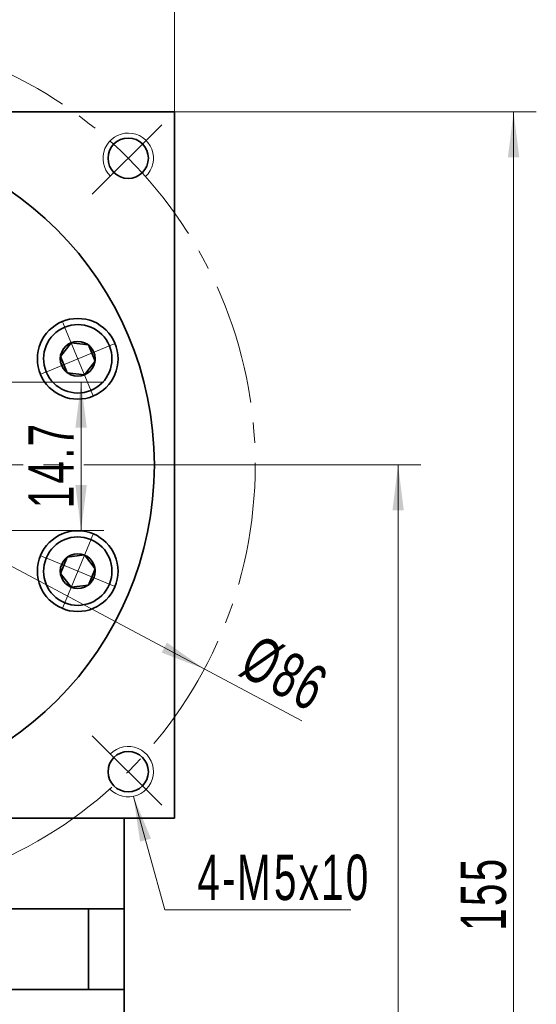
# Model space of a CAD drawing. Header units: millimetres. Extents: x 1507 to 2039, y 72 to 471.
# Tile 5 of 6: x 1867 to 1919, y 300 to 398. Entities that reach past the tile are written whole.
import ezdxf

# ---------------------------------------------------------------- set-up
doc = ezdxf.new("R2010")
doc.units = ezdxf.units.MM
doc.set_wipeout_variables(frame=1)
doc.linetypes.add('点画线', pattern=[18, 12, -2, 2, -2])
doc.layers.get('0').update_dxf_attribs({"lineweight": 35})
for name, color, linetype, lineweight in [('EB0_1', 7, 'Continuous', 35), ('中心线层', 1, '点画线', 18), ('尺寸线层', 3, 'Continuous', 18), ('粗实线层', 7, 'Continuous', 35)]:
    doc.layers.add(name, color=color, linetype=linetype, lineweight=lineweight)
doc.styles.add('标准', font='txt', dxfattribs={"width": 0.667})
doc.dimstyles.new('a4-1-1.5', dxfattribs={"dimtxt": 4.5, "dimasz": 4.5, "dimexe": 2.25, "dimexo": 0, "dimgap": 0.75, "dimtad": 1, "dimdec": 3, "dimdsep": 46, "dimtxsty": '标准', "dimblk": '_CAXARROW', "dimcen": 0, "dimdle": 9, "dimazin": 2, "dimtfac": 0.707107, "dimtdec": 3, "dimtix": 1, "dimtmove": 2, "dimatfit": 3, "dimfxl": 0, "dimfrac": 2, "dimtolj": 1, "dimarcsym": 0})

# ---------------------------------------------------------------- blocks, each defined once
blk = doc.blocks.new('*X25')
at = {"layer": '尺寸线层', "linetype": 'Continuous'}
for points in [[(1812.692, 402.102), (1817.192, 402.664), (1817.192, 401.539)], [(1882.692, 402.102), (1878.192, 402.664), (1878.192, 401.539)]]:
    blk.add_hatch(color=0, dxfattribs=at).paths.add_polyline_path(points, flags=0)
at = {"layer": '尺寸线层', "color": 0, "linetype": 'Continuous'}
for p, q in [((1812.692, 388.543), (1812.692, 404.352)), ((1882.692, 388.543), (1882.692, 404.352)), ((1812.692, 402.102), (1882.692, 402.102))]:
    blk.add_line(p, q, dxfattribs=at)
at = {"layer": '尺寸线层', "color": 0, "insert": (1847.692, 405.078), "char_height": 4.5, "width": 9, "attachment_point": 5, "line_spacing_factor": 1.15057, "style": '标准'}
blk.add_mtext('\\T1.1;70', dxfattribs=at)
blk = doc.blocks.new('_CAXARROW')
blk.add_hatch(color=0).paths.add_polyline_path([(0, 0), (-1, 0.125), (-1, -0.125)], flags=0)
blk = doc.blocks.new('*X27')
at = {"layer": '尺寸线层', "linetype": 'Continuous'}
for points in [[(1904.858, 353.543), (1905.42, 349.043), (1904.295, 349.043)], [(1904.858, 233.543), (1905.42, 238.043), (1904.295, 238.043)]]:
    blk.add_hatch(color=0, dxfattribs=at).paths.add_polyline_path(points, flags=0)
at = {"layer": '尺寸线层', "color": 0, "linetype": 'Continuous'}
for p, q in [((1885.692, 353.543), (1907.108, 353.543)), ((1904.858, 353.543), (1904.858, 233.543)), ((1877.692, 233.543), (1907.108, 233.543))]:
    blk.add_line(p, q, dxfattribs=at)
at = {"layer": '尺寸线层', "color": 0, "insert": (1901.882, 293.543), "char_height": 4.5, "width": 11.96057, "attachment_point": 5, "rotation": 90, "line_spacing_factor": 1.15057, "style": '标准'}
blk.add_mtext('\\T1.1;120', dxfattribs=at)
blk = doc.blocks.new('*X28')
at = {"layer": '尺寸线层', "linetype": 'Continuous'}
for points in [[(1916.308, 388.543), (1916.87, 384.043), (1915.745, 384.043)], [(1916.308, 233.543), (1916.87, 238.043), (1915.745, 238.043)]]:
    blk.add_hatch(color=0, dxfattribs=at).paths.add_polyline_path(points, flags=0)
at = {"layer": '尺寸线层', "color": 0, "linetype": 'Continuous'}
for p, q in [((1882.692, 388.543), (1918.558, 388.543)), ((1916.308, 388.543), (1916.308, 233.543)), ((1877.692, 233.543), (1918.558, 233.543))]:
    blk.add_line(p, q, dxfattribs=at)
at = {"layer": '尺寸线层', "color": 0, "insert": (1913.332, 311.043), "char_height": 4.5, "width": 11.66853, "attachment_point": 5, "rotation": 90, "line_spacing_factor": 1.15057, "style": '标准'}
blk.add_mtext('\\T1.1;155', dxfattribs=at)
blk = doc.blocks.new('*X29')
at = {"layer": '中心线层', "linetype": '点画线', "lineweight": 18}
for p, q in [((0, -3.89), (0, 3.89)), ((-3.89, 0), (3.89, 0))]:
    blk.add_line(p, q, dxfattribs=at)
at = {"layer": '粗实线层'}
for p, q in [((-1.732, 0), (-0.866, 1.5)), ((-0.866, 1.5), (0.866, 1.5)), ((1.732, 0), (0.866, 1.5)), ((1.732, 0), (0.866, 1.5)), ((-1.732, 0), (-0.866, -1.5)), ((1.732, 0), (0.866, -1.5)), ((-0.866, -1.5), (0.866, -1.5))]:
    blk.add_line(p, q, dxfattribs=at)
blk.add_circle((0, 0), 1.732, dxfattribs=at)
for start, end in [(0, 180), (180, 360)]:
    blk.add_arc((0, 0), 3.39, start, end, dxfattribs=at)
blk = doc.blocks.new('*X30')
at = {"layer": '尺寸线层', "linetype": 'Continuous'}
for points in [[(1809.742, 373.761), (1813.449, 371.148), (1813.978, 372.141)], [(1885.643, 333.325), (1881.407, 334.944), (1881.936, 335.937)]]:
    blk.add_hatch(color=0, dxfattribs=at).paths.add_polyline_path(points, flags=0)
at = {"layer": '尺寸线层', "color": 0, "linetype": 'Continuous'}
blk.add_line((1895.323, 328.168), (1809.742, 373.761), dxfattribs=at)
at = {"layer": '尺寸线层', "color": 0, "insert": (1893.613, 332.836), "char_height": 4.5, "width": 14.81605, "attachment_point": 5, "rotation": 331.95384, "line_spacing_factor": 1.15057, "style": '标准'}
blk.add_mtext('\\T1.1;%%C86', dxfattribs=at)
blk = doc.blocks.new('*X31')
at = {"layer": '尺寸线层', "linetype": 'Continuous'}
blk.add_hatch(color=0, dxfattribs=at).paths.add_polyline_path([(-4.083, 11.239), (-2.335, 7.054), (-3.419, 6.753)], flags=0)
at = {"layer": '尺寸线层', "color": 0, "linetype": 'Continuous'}
blk.add_line((-4.083, 11.239), (-0.956, 0), dxfattribs=at)
at = {"layer": '尺寸线层', "color": 0}
for p, q in [((-0.956, 0), (0, 0)), ((0, 0), (17.481, 0)), ((0, 0), (0, 0))]:
    blk.add_line(p, q, dxfattribs=at)
at = {"layer": '尺寸线层', "color": 0, "insert": (2.25, 0.9), "char_height": 4.5, "width": 30.46279, "attachment_point": 7, "line_spacing_factor": 1.15057, "style": '标准'}
blk.add_mtext('\\T1.1;4-M5x10', dxfattribs=at)
blk = doc.blocks.new('*X45')
at = {"layer": '尺寸线层', "color": 0, "char_height": 4.5, "attachment_point": 1, "line_spacing_factor": 1.15057, "style": '标准'}
for s, insert, width in [('\\T1.1;4', (1838.878, 369.939), 70.51326), ('\\T1.1;%%P0.009', (1841.99, 369.939), 62.30141)]:
    blk.add_mtext(s, dxfattribs=dict(at, insert=insert, width=width))
blk = doc.blocks.new('*X44')
at = {"layer": '尺寸线层', "linetype": 'Continuous'}
for points in [[(1845.692, 363.822), (1841.192, 363.26), (1841.192, 364.385)], [(1849.692, 363.822), (1854.192, 363.26), (1854.192, 364.385)]]:
    blk.add_hatch(color=0, dxfattribs=at).paths.add_polyline_path(points, flags=0)
at = {"layer": '尺寸线层', "color": 0, "linetype": 'Continuous'}
for p, q in [((1845.692, 361.743), (1845.692, 366.072)), ((1849.692, 361.743), (1849.692, 366.072)), ((1858.692, 363.822), (1836.692, 363.822))]:
    blk.add_line(p, q, dxfattribs=at)
at = {"layer": '尺寸线层', "color": 0}
blk.add_blockref('*X45', (0, 0), dxfattribs=at)
blk = doc.blocks.new('*X46')
at = {"layer": '尺寸线层', "linetype": 'Continuous'}
for points in [[(1873.428, 361.743), (1873.99, 357.243), (1872.865, 357.243)], [(1873.428, 347.043), (1873.99, 351.543), (1872.865, 351.543)]]:
    blk.add_hatch(color=0, dxfattribs=at).paths.add_polyline_path(points, flags=0)
at = {"layer": '尺寸线层', "color": 0, "linetype": 'Continuous'}
for p, q in [((1849.692, 361.743), (1875.678, 361.743)), ((1873.428, 361.743), (1873.428, 347.043)), ((1847.692, 347.043), (1875.678, 347.043))]:
    blk.add_line(p, q, dxfattribs=at)
at = {"layer": '尺寸线层', "color": 0, "insert": (1870.452, 353.543), "char_height": 4.5, "width": 16.26975, "attachment_point": 5, "rotation": 90, "line_spacing_factor": 1.15057, "style": '标准'}
blk.add_mtext('\\T1.1;14.7', dxfattribs=at)

msp = doc.modelspace()

# ---------------------------------------------------------------- linework, layer by layer
at = {"layer": 'EB0_1'}
for p, q in [((1877.6925, 309.5427), (1817.6925, 309.5427)), ((1877.6925, 309.5427), (1877.6925, 274.0427)), ((1877.6925, 301.5427), (1817.6925, 301.5427))]:
    msp.add_line(p, q, dxfattribs=at)
at = {"layer": '中心线层'}
for p, q in [((1874.5351, 380.3854), (1881.4171, 387.2674)), ((1801.6925, 353.5427), (1893.6925, 353.5427)), ((1874.5351, 326.7001), (1881.4171, 319.8181))]:
    msp.add_line(p, q, dxfattribs=at)
at = {"layer": '粗实线层'}
for p, q in [((1812.6925, 388.5427), (1882.6925, 388.5427)), ((1882.6925, 388.5427), (1882.6925, 318.5427)), ((1882.6925, 318.5427), (1812.6925, 318.5427)), ((1877.6925, 309.5427), (1877.6925, 318.5427)), ((1874.15, 309.5427), (1874.15, 301.5427))]:
    msp.add_line(p, q, dxfattribs=at)
for centre, radius in [((1847.6925, 353.5427), 33), ((1878.0981, 383.9483), 2), ((1878.0981, 323.1372), 2)]:
    msp.add_circle(centre, radius, dxfattribs=at)
at = {"layer": '粗实线层', "lineweight": 18}
for centre, start, end in [((1878.0981, 383.9483), 313.33419, 225), ((1878.0981, 323.1372), 223.33419, 135)]:
    msp.add_arc(centre, 2.5, start, end, dxfattribs=at)

# ---------------------------------------------------------------- block references
at = {"layer": '尺寸线层'}
msp.add_blockref('*X31', (1882.696, 309.4519), dxfattribs=at)

# ---------------------------------------------------------------- dimensions: what is measured, and where the dimension line sits
dim = msp.add_linear_dim(base=(1882.6925, 402.102), p1=(1812.6925, 388.5427), p2=(1882.6925, 388.5427), dimstyle='a4-1-1.5', override={"dimsah": 1, "dimtfill": 1, "dimtzin": 8}, dxfattribs=at)
dim.commit()
dim.dimension.update_dxf_attribs({"geometry": '*X25', "text_midpoint": (1847.6925, 405.0777)})
for base, p1, picture, middle in [((1916.3075, 233.5427), (1882.6925, 388.5427), '*X28', (1913.3319, 311.0427)), ((1904.8576, 233.5427), (1885.6925, 353.5427), '*X27', (1901.8819, 293.5427))]:
    dim = msp.add_linear_dim(base=base, p1=p1, p2=(1877.6925, 233.5427), angle=270, dimstyle='a4-1-1.5', override={"dimsah": 1, "dimtfill": 1, "dimtzin": 8}, dxfattribs=at)
    dim.commit()
    dim.dimension.update_dxf_attribs({"geometry": picture, "text_midpoint": middle})

# ---------------------------------------------------------------- next in the draw order: wipeouts: each hides what was drawn before it
for points in [[(1874.3965, 360.9346), (1874.4159, 360.9427), (1874.4353, 360.9509), (1874.4546, 360.9593), (1874.4739, 360.9678), (1874.4931, 360.9764), (1874.5122, 360.9851), (1874.5313, 360.9939), (1874.5504, 361.0029), (1874.5694, 361.0119), (1874.5883, 361.0211), (1874.6072, 361.0304), (1874.626, 361.0399), (1874.6448, 361.0494), (1874.6635, 361.0591), (1874.6822, 361.0688), (1874.7007, 361.0787), (1874.7193, 361.0887), (1874.7377, 361.0988), (1874.7561, 361.1091), (1874.7745, 361.1194), (1874.7927, 361.1299), (1874.8109, 361.1405), (1874.8291, 361.1511), (1874.8471, 361.1619), (1874.8651, 361.1729), (1874.8831, 361.1839), (1874.9009, 361.195), (1874.9187, 361.2063), (1874.9365, 361.2176), (1874.9541, 361.2291), (1874.9541, 361.2291), (1875.083, 361.3177), (1875.2078, 361.4121), (1875.328, 361.5122), (1875.4434, 361.6178), (1875.5539, 361.7285), (1875.6592, 361.8443), (1875.759, 361.9647), (1875.8531, 362.0897), (1875.9414, 362.2188), (1876.0236, 362.3519), (1876.0996, 362.4886), (1876.1692, 362.6287), (1876.2322, 362.7719), (1876.2886, 362.9178), (1876.3382, 363.0662), (1876.3809, 363.2167), (1876.4166, 363.369), (1876.4453, 363.5228), (1876.4668, 363.6777), (1876.4811, 363.8335), (1876.4883, 363.9898), (1876.4882, 364.1462), (1876.4809, 364.3025), (1876.4665, 364.4582), (1876.4448, 364.6132), (1876.416, 364.7669), (1876.3802, 364.9192), (1876.3374, 365.0696), (1876.2876, 365.218), (1876.2311, 365.3638), (1876.2311, 365.3638), (1876.1679, 365.5069), (1876.0982, 365.647), (1876.0221, 365.7837), (1875.9398, 365.9167), (1875.8514, 366.0458), (1875.7572, 366.1706), (1875.6573, 366.291), (1875.5519, 366.4066), (1875.4414, 366.5173), (1875.3258, 366.6228), (1875.2055, 366.7228), (1875.0807, 366.8171), (1874.9517, 366.9056), (1874.8188, 366.988), (1874.6822, 367.0642), (1874.5422, 367.1341), (1874.3991, 367.1974), (1874.2533, 367.254), (1874.105, 367.3039), (1873.9546, 367.3468), (1873.8024, 367.3828), (1873.6486, 367.4117), (1873.4937, 367.4335), (1873.338, 367.4481), (1873.1817, 367.4555), (1873.0253, 367.4557), (1872.869, 367.4487), (1872.7132, 367.4345), (1872.5582, 367.4131), (1872.4044, 367.3846), (1872.4044, 367.3846), (1872.3838, 367.3802), (1872.3633, 367.3757), (1872.3427, 367.3711), (1872.3222, 367.3663), (1872.3017, 367.3614), (1872.2813, 367.3564), (1872.2609, 367.3513), (1872.2405, 367.346), (1872.2202, 367.3406), (1872.1998, 367.3351), (1872.1796, 367.3294), (1872.1593, 367.3237), (1872.1391, 367.3178), (1872.1189, 367.3117), (1872.0988, 367.3056), (1872.0787, 367.2993), (1872.0587, 367.2929), (1872.0386, 367.2864), (1872.0187, 367.2797), (1871.9987, 367.273), (1871.9788, 367.2661), (1871.959, 367.2591), (1871.9392, 367.2519), (1871.9194, 367.2446), (1871.8997, 367.2373), (1871.8801, 367.2297), (1871.8604, 367.2221), (1871.8409, 367.2144), (1871.8213, 367.2065), (1871.8019, 367.1985), (1871.8019, 367.1985), (1871.6397, 367.1263), (1871.4816, 367.0457), (1871.3279, 366.957), (1871.179, 366.8603), (1871.0355, 366.756), (1870.8975, 366.6443), (1870.7656, 366.5256), (1870.6401, 366.4001), (1870.5214, 366.2682), (1870.4097, 366.1302), (1870.3054, 365.9867), (1870.2087, 365.8378), (1870.12, 365.6841), (1870.0394, 365.526), (1869.9672, 365.3638), (1869.9036, 365.1981), (1869.8488, 365.0294), (1869.8028, 364.8579), (1869.7659, 364.6843), (1869.7382, 364.509), (1869.7196, 364.3325), (1869.7103, 364.1553), (1869.7103, 363.9778), (1869.7196, 363.8006), (1869.7382, 363.6241), (1869.7659, 363.4488), (1869.8028, 363.2752), (1869.8488, 363.1037), (1869.9036, 362.9349), (1869.9672, 362.7692), (1869.9672, 362.7692), (1870.0394, 362.6071), (1870.12, 362.449), (1870.2087, 362.2953), (1870.3054, 362.1464), (1870.4097, 362.0028), (1870.5214, 361.8649), (1870.6401, 361.733), (1870.7656, 361.6075), (1870.8975, 361.4888), (1871.0355, 361.3771), (1871.179, 361.2728), (1871.3279, 361.1761), (1871.4816, 361.0874), (1871.6397, 361.0068), (1871.8019, 360.9346), (1871.9676, 360.871), (1872.1364, 360.8161), (1872.3078, 360.7702), (1872.4814, 360.7333), (1872.6567, 360.7055), (1872.8332, 360.687), (1873.0104, 360.6777), (1873.1879, 360.6777), (1873.3651, 360.687), (1873.5417, 360.7055), (1873.7169, 360.7333), (1873.8905, 360.7702), (1874.062, 360.8161), (1874.2308, 360.871)], [(1871.8019, 339.887), (1871.8213, 339.879), (1871.8409, 339.8711), (1871.8604, 339.8634), (1871.8801, 339.8557), (1871.8997, 339.8482), (1871.9194, 339.8409), (1871.9392, 339.8336), (1871.959, 339.8264), (1871.9788, 339.8194), (1871.9987, 339.8125), (1872.0187, 339.8058), (1872.0386, 339.7991), (1872.0587, 339.7926), (1872.0787, 339.7862), (1872.0988, 339.7799), (1872.1189, 339.7738), (1872.1391, 339.7677), (1872.1593, 339.7618), (1872.1796, 339.7561), (1872.1998, 339.7504), (1872.2202, 339.7449), (1872.2405, 339.7395), (1872.2609, 339.7342), (1872.2813, 339.7291), (1872.3017, 339.7241), (1872.3222, 339.7192), (1872.3427, 339.7144), (1872.3633, 339.7098), (1872.3838, 339.7053), (1872.4044, 339.7009), (1872.4044, 339.7009), (1872.5582, 339.6724), (1872.7132, 339.651), (1872.869, 339.6368), (1873.0253, 339.6298), (1873.1817, 339.63), (1873.338, 339.6374), (1873.4937, 339.652), (1873.6486, 339.6738), (1873.8024, 339.7027), (1873.9546, 339.7387), (1874.105, 339.7816), (1874.2533, 339.8315), (1874.3991, 339.8881), (1874.5422, 339.9514), (1874.6822, 340.0212), (1874.8188, 340.0975), (1874.9517, 340.1799), (1875.0807, 340.2684), (1875.2055, 340.3627), (1875.3258, 340.4627), (1875.4414, 340.5682), (1875.5519, 340.6788), (1875.6573, 340.7945), (1875.7572, 340.9149), (1875.8514, 341.0397), (1875.9398, 341.1688), (1876.0221, 341.3018), (1876.0982, 341.4385), (1876.1679, 341.5785), (1876.2311, 341.7217), (1876.2311, 341.7217), (1876.2876, 341.8675), (1876.3374, 342.0158), (1876.3802, 342.1663), (1876.416, 342.3186), (1876.4448, 342.4723), (1876.4665, 342.6273), (1876.4809, 342.783), (1876.4882, 342.9393), (1876.4883, 343.0957), (1876.4811, 343.252), (1876.4668, 343.4078), (1876.4453, 343.5627), (1876.4166, 343.7165), (1876.3809, 343.8688), (1876.3382, 344.0193), (1876.2886, 344.1677), (1876.2322, 344.3136), (1876.1692, 344.4568), (1876.0996, 344.5969), (1876.0236, 344.7336), (1875.9414, 344.8667), (1875.8531, 344.9958), (1875.759, 345.1208), (1875.6592, 345.2412), (1875.5539, 345.357), (1875.4434, 345.4677), (1875.328, 345.5733), (1875.2078, 345.6734), (1875.083, 345.7678), (1874.9541, 345.8564), (1874.9541, 345.8564), (1874.9365, 345.8679), (1874.9187, 345.8792), (1874.9009, 345.8905), (1874.8831, 345.9016), (1874.8651, 345.9126), (1874.8471, 345.9236), (1874.8291, 345.9344), (1874.8109, 345.945), (1874.7927, 345.9556), (1874.7745, 345.9661), (1874.7561, 345.9764), (1874.7377, 345.9867), (1874.7193, 345.9968), (1874.7007, 346.0068), (1874.6822, 346.0167), (1874.6635, 346.0264), (1874.6448, 346.0361), (1874.626, 346.0456), (1874.6072, 346.0551), (1874.5883, 346.0644), (1874.5694, 346.0735), (1874.5504, 346.0826), (1874.5313, 346.0916), (1874.5122, 346.1004), (1874.4931, 346.1091), (1874.4739, 346.1177), (1874.4546, 346.1262), (1874.4353, 346.1346), (1874.4159, 346.1428), (1874.3965, 346.1509), (1874.3965, 346.1509), (1874.2308, 346.2145), (1874.062, 346.2694), (1873.8905, 346.3153), (1873.7169, 346.3522), (1873.5417, 346.38), (1873.3651, 346.3985), (1873.1879, 346.4078), (1873.0104, 346.4078), (1872.8332, 346.3985), (1872.6567, 346.38), (1872.4814, 346.3522), (1872.3078, 346.3153), (1872.1364, 346.2694), (1871.9676, 346.2145), (1871.8019, 346.1509), (1871.6397, 346.0787), (1871.4816, 345.9981), (1871.3279, 345.9094), (1871.179, 345.8127), (1871.0355, 345.7084), (1870.8975, 345.5967), (1870.7656, 345.478), (1870.6401, 345.3525), (1870.5214, 345.2206), (1870.4097, 345.0827), (1870.3054, 344.9391), (1870.2087, 344.7902), (1870.12, 344.6365), (1870.0394, 344.4784), (1869.9672, 344.3163), (1869.9672, 344.3163), (1869.9036, 344.1506), (1869.8488, 343.9818), (1869.8028, 343.8103), (1869.7659, 343.6367), (1869.7382, 343.4614), (1869.7196, 343.2849), (1869.7103, 343.1077), (1869.7103, 342.9302), (1869.7196, 342.753), (1869.7382, 342.5765), (1869.7659, 342.4012), (1869.8028, 342.2276), (1869.8488, 342.0561), (1869.9036, 341.8873), (1869.9672, 341.7217), (1870.0394, 341.5595), (1870.12, 341.4014), (1870.2087, 341.2477), (1870.3054, 341.0988), (1870.4097, 340.9553), (1870.5214, 340.8173), (1870.6401, 340.6854), (1870.7656, 340.5599), (1870.8975, 340.4412), (1871.0355, 340.3295), (1871.179, 340.2252), (1871.3279, 340.1285), (1871.4816, 340.0398), (1871.6397, 339.9592)]]:
    msp.add_wipeout(points).dxf.layer = '粗实线层'

# ---------------------------------------------------------------- next in the draw order: linework, layer by layer
at = {"layer": '中心线层'}
msp.add_circle((1847.6925, 353.5427), 43, dxfattribs=at)
at = {"layer": '粗实线层'}
for centre in [(1873.0992, 364.0665), (1873.0992, 343.019)]:
    msp.add_circle(centre, 4, dxfattribs=at)

# ---------------------------------------------------------------- next in the draw order: block references
for p, rotation in [((1873.0992, 364.0665), 292.5000000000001), ((1873.0992, 343.019), 247.5000000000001)]:
    msp.add_blockref('*X29', p, dxfattribs=dict(at, rotation=rotation))

# ---------------------------------------------------------------- next in the draw order: dimensions: what is measured, and where the dimension line sits
at = {"layer": '尺寸线层'}
dim = msp.add_diameter_dim_2p(p1=(1809.742, 373.7606), p2=(1885.6429, 333.3249), dimstyle='a4-1-1.5', override={"dimpost": '%%C<>', "dimsah": 1, "dimtfill": 1, "dimtzin": 8}, dxfattribs=at)
dim.commit()
dim.dimension.update_dxf_attribs({"geometry": '*X30', "text_midpoint": (1892.0537, 329.9096), "dimtype": 163})
dim = msp.add_linear_dim(base=(1845.6925, 363.822), p1=(1849.6925, 361.7427), p2=(1845.6925, 361.7427), text='\\A1;4{\\H1x;%%P0.009}', dimstyle='a4-1-1.5', override={"dimsah": 1, "dimtfac": 1, "dimtfill": 1, "dimtolj": 0, "dimtzin": 8}, dxfattribs=at)
dim.commit()
dim.dimension.update_dxf_attribs({"geometry": '*X44', "text_midpoint": (1847.6925, 367.6545)})
dim = msp.add_linear_dim(base=(1873.4275, 347.0427), p1=(1849.6925, 361.7427), p2=(1847.6925, 347.0427), angle=270, dimstyle='a4-1-1.5', override={"dimsah": 1, "dimtfill": 1, "dimtzin": 8}, dxfattribs=at)
dim.commit()
dim.dimension.update_dxf_attribs({"geometry": '*X46', "text_midpoint": (1870.4518, 353.5427), "dimtype": 160})

doc.saveas('drawing.dxf')
